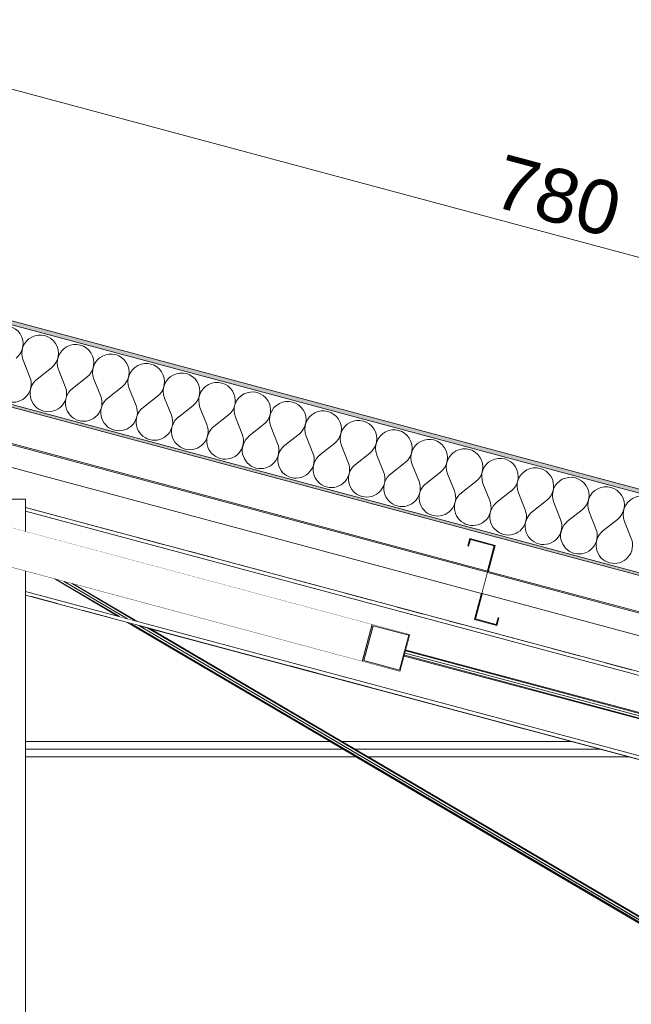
# Model space of a CAD drawing. Header units: millimetres. Extents: x -12989 to 381814, y -50461 to 30884.
# Tile 103 of 111: x 373580 to 375171, y -40324 to -37764. Entities that reach past the tile are written whole.
import ezdxf

# ---------------------------------------------------------------- set-up
doc = ezdxf.new("R2010")
doc.units = ezdxf.units.MM
doc.header["$MEASUREMENT"] = 0
doc.linetypes.add('Przerywana Krótka I 01 I WSC', pattern=[140, 70, -70])
doc.linetypes.add('Wipeout_Contour', pattern=[1000, 0, -1000])
for name, color, linetype, lineweight in [('0_Nr_pióra__223', 7, 'Continuous', 13), ('AS_Belki.Import IFC_Nr_pióra__1', 7, 'Continuous', 13), ('AS_Belki.Import IFC_Nr_pióra__88', 7, 'Continuous', 13), ('AS_Belki.Import IFC_Nr_pióra__90', 7, 'Continuous', 13), ('Nowe_A__DACHY_Nr_pióra__52', 7, 'Continuous', 15), ('Nowe_A__DACHY_Nr_pióra__72', 7, 'Continuous', 13), ('Nowe_A__SCIANY_Nr_pióra__87', 7, 'Continuous', 13), ('Nowe_A_WYM_Nr_pióra__1', 7, 'Continuous', 13), ('Nowe_A_WYM_Nr_pióra__45', 7, 'Continuous', 15), ('Nowe_A_WYM_Nr_pióra__85', 7, 'Continuous', 13)]:
    doc.layers.add(name, color=color, linetype=linetype, lineweight=lineweight)
for name, color, linetype in [('AS_Belki.Import IFC', 7, 'Continuous'), ('Nowe_A__DACHY', 7, 'Continuous'), ('Nowe_A__SCIANY', 7, 'Continuous'), ('Nowe_A_WYM', 7, 'Continuous')]:
    doc.layers.add(name, color=color, linetype=linetype)
doc.layers.add('Nowe_A__DACHY_Nr_pióra__162', color=7, linetype='Continuous', lineweight=5, true_color=0x6a6a6a)
doc.layers.add('Nowe_A__DACHY_Nr_pióra__174', color=7, linetype='Continuous', lineweight=5, true_color=0x6a6a6a)
doc.styles.add('STYL_AUTOMATYCZNY_4', font='arial.ttf')
doc.dimstyles.new('STYL_AUTOMATYCZNY__2', dxfattribs={"dimtxt": 139.999998, "dimasz": 57, "dimexe": 0.18, "dimexo": 0.0625, "dimgap": 0, "dimtad": 1, "dimdec": 0, "dimlfac": 0.1, "dimzin": 0, "dimdsep": 46, "dimtxsty": 'STYL_AUTOMATYCZNY_4', "dimblk": 'ARROWHEAD_6', "dimblk1": 'ARROWHEAD_6', "dimblk2": 'ARROWHEAD_6', "dimcen": 0.09, "dimse1": 1, "dimse2": 1, "dimclrd": 7, "dimclre": 7, "dimclrt": 7, "dimadec": 0, "dimazin": 0, "dimtfac": 1, "dimtdec": 4, "dimtmove": 0, "dimatfit": 3, "dimfxl": 0, "dimtolj": 1, "dimtzin": 0, "dimarcsym": 0})

# ---------------------------------------------------------------- blocks, each defined once
blk = doc.blocks.new('ElemPrzekroju_3_1', base_point=(363535.4, -45960.6))
at = {"color": 254, "linetype": 'Wipeout_Contour', "lineweight": 0, "ltscale": 8647024.678030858}
blk.add_wipeout([(372283.5, -38680.6), (373515.1, -39010.6), (373595.4, -39010.6), (373595.4, -39032.1), (375866.3, -39640.6), (376217.9, -39640.6), (374783.2, -39256.2), (374765.6, -39321.9), (374819.7, -39336.4), (374824.4, -39319), (374826.3, -39319.5), (374821.1, -39338.8), (374763.2, -39323.3), (374781.3, -39255.7), (372996.2, -38777.4), (372978.6, -38843), (373032.7, -38857.5), (373037.4, -38840.2), (373039.3, -38840.7), (373034.2, -38860), (372976.2, -38844.5), (372994.3, -38776.8), (372635.1, -38680.6)], dxfattribs=at).dxf.layer = 'Nowe_A__SCIANY'
at = {"color": 254, "linetype": 'Wipeout_Contour', "lineweight": 0, "ltscale": 1506327.644678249}
blk.add_wipeout([(373595.4, -39680.6), (373595.4, -40640.6), (376089, -40640.6), (374455.8, -39680.6)], dxfattribs=at).dxf.layer = 'Nowe_A__SCIANY'
at = {"color": 254, "linetype": 'Wipeout_Contour', "lineweight": 0, "ltscale": 7926364.144804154}
blk.add_wipeout([(373011.8, -38719.4), (374796.8, -39197.7), (374814.4, -39132), (374752.6, -39115.5), (374747.9, -39132.8), (374746, -39132.3), (374751.2, -39113), (374816.9, -39130.6), (374798.7, -39198.2), (376449.7, -39640.6), (376593.4, -39640.6), (376601.4, -39610.8), (376539.6, -39594.3), (376534.9, -39611.7), (376533, -39611.1), (376538.1, -39591.8), (376603.8, -39609.4), (376595.5, -39640.6), (376802.4, -39640.6), (373219.6, -38680.6), (373022.2, -38680.6)], dxfattribs=at).dxf.layer = 'Nowe_A__SCIANY'
at = {"color": 254, "linetype": 'Wipeout_Contour', "lineweight": 0, "ltscale": 1891867.217201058}
blk.add_wipeout([(375165.5, -39680.6), (374487.3, -39680.6), (376120.6, -40640.6), (377380.8, -40640.6), (377995.6, -40438.9)], dxfattribs=at).dxf.layer = 'Nowe_A__SCIANY'
at = {"color": 254, "linetype": 'Wipeout_Contour', "lineweight": 0, "ltscale": 1503750.64486905}
blk.add_wipeout([(373595.4, -39259.9), (373595.4, -39640.6), (374387.7, -39640.6), (373861.2, -39331.1)], dxfattribs=at).dxf.layer = 'Nowe_A__SCIANY'
at = {"color": 254, "linetype": 'Wipeout_Contour', "lineweight": 0, "ltscale": 1129601.159851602}
blk.add_wipeout([(373919.2, -39346.6), (374419.3, -39640.6), (375016.3, -39640.6)], dxfattribs=at).dxf.layer = 'Nowe_A__SCIANY'
at = {"color": 254, "linetype": 'Wipeout_Contour', "lineweight": 0, "ltscale": 1504384.163121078}
blk.add_wipeout([(373595.4, -39660.6), (374421.7, -39660.6), (374387.7, -39640.6), (373595.4, -39640.6)], dxfattribs=at).dxf.layer = 'Nowe_A__SCIANY'
at = {"layer": 'Nowe_A__SCIANY_Nr_pióra__87', "color": 7, "linetype": 'Continuous', "lineweight": 13}
blk.add_line((374387.7, -39640.6), (373595.4, -39640.6), dxfattribs=at)
at = {"color": 254, "linetype": 'Wipeout_Contour', "lineweight": 0, "ltscale": 1507347.098583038}
blk.add_wipeout([(375016.3, -39640.6), (374419.3, -39640.6), (374453.3, -39660.6), (375090.9, -39660.6)], dxfattribs=at).dxf.layer = 'Nowe_A__SCIANY'
at = {"layer": 'Nowe_A__SCIANY_Nr_pióra__87', "color": 7, "linetype": 'Continuous', "lineweight": 13}
blk.add_line((375016.3, -39640.6), (374419.3, -39640.6), dxfattribs=at)
at = {"color": 254, "linetype": 'Wipeout_Contour', "lineweight": 0, "ltscale": 1504460.270388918}
blk.add_wipeout([(373595.4, -39680.6), (374455.8, -39680.6), (374421.7, -39660.6), (373595.4, -39660.6)], dxfattribs=at).dxf.layer = 'Nowe_A__SCIANY'
at = {"layer": 'Nowe_A__SCIANY_Nr_pióra__87', "color": 7, "linetype": 'Continuous', "lineweight": 13}
blk.add_line((373595.4, -39660.6), (374421.7, -39660.6), dxfattribs=at)
at = {"color": 254, "linetype": 'Wipeout_Contour', "lineweight": 0, "ltscale": 1507571.642705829}
blk.add_wipeout([(374453.3, -39660.6), (374487.3, -39680.6), (375165.5, -39680.6), (375090.9, -39660.6)], dxfattribs=at).dxf.layer = 'Nowe_A__SCIANY'
at = {"layer": 'Nowe_A__SCIANY_Nr_pióra__87', "color": 7, "linetype": 'Continuous', "lineweight": 13}
for p, q in [((374455.8, -39680.6), (373595.4, -39680.6)), ((374453.3, -39660.6), (375090.9, -39660.6)), ((375165.5, -39680.6), (374487.3, -39680.6))]:
    blk.add_line(p, q, dxfattribs=at)
blk = doc.blocks.new('*X98', base_point=(363535.4, -45960.6))
at = {"layer": 'Nowe_A__DACHY_Nr_pióra__174', "color": 251, "linetype": 'Continuous', "lineweight": 5, "true_color": 0x6a6a6a}
for p, q in [((373589.4, -38649.2), (373607.1, -38693.4)), ((373663, -38668.9), (373625.5, -38698.3)), ((373681.4, -38673.8), (373699.1, -38718)), ((373755, -38693.5), (373717.5, -38722.9)), ((373773.4, -38698.5), (373791.1, -38742.7)), ((373846.9, -38718.2), (373809.5, -38747.6)), ((373865.3, -38723.1), (373883.1, -38767.3)), ((373938.9, -38742.8), (373901.5, -38772.2)), ((373957.3, -38747.8), (373975.1, -38792)), ((374030.9, -38767.5), (373993.5, -38796.9)), ((374049.3, -38772.4), (374067.1, -38816.6)), ((374122.9, -38792.1), (374085.5, -38821.5)), ((374141.3, -38797.1), (374159.1, -38841.3)), ((374214.9, -38816.8), (374177.5, -38846.2)), ((374233.3, -38821.7), (374251.1, -38865.9)), ((374306.9, -38841.4), (374269.5, -38870.8)), ((374325.3, -38846.4), (374343.1, -38890.6)), ((374398.9, -38866.1), (374361.4, -38895.5)), ((374417.3, -38871), (374435, -38915.2)), ((374490.9, -38890.7), (374453.4, -38920.1)), ((374509.3, -38895.7), (374527, -38939.9)), ((374582.9, -38915.4), (374545.4, -38944.8)), ((374601.3, -38920.3), (374619, -38964.5)), ((374674.9, -38940), (374637.4, -38969.4)), ((374693.3, -38945), (374711, -38989.2)), ((374766.9, -38964.7), (374729.4, -38994.1)), ((374785.3, -38969.6), (374803, -39013.8)), ((374858.9, -38989.3), (374821.4, -39018.7)), ((374877.3, -38994.3), (374895, -39038.4)), ((374950.9, -39014), (374913.4, -39043.4)), ((374969.3, -39018.9), (374987, -39063.1)), ((375042.9, -39038.6), (375005.4, -39068)), ((375061.3, -39043.6), (375079, -39087.7)), ((375134.9, -39063.3), (375097.4, -39092.7)), ((375153.2, -39068.2), (375171, -39112.4))]:
    blk.add_line(p, q, dxfattribs=at)
for centre, start, end in [((373541.6, -38606.8), 308.1301, 201.8699), ((373633.6, -38631.4), 308.1301, 201.8699), ((373725.6, -38656.1), 308.1301, 201.8699), ((373817.5, -38680.7), 308.1301, 201.8699), ((373909.5, -38705.4), 308.1301, 201.8699), ((374001.5, -38730), 308.1301, 201.8699), ((373562.9, -38711.1), 255, 21.8699), ((373654.9, -38735.7), 128.1301, 255), ((374093.5, -38754.7), 308.1301, 201.8699), ((373654.9, -38735.7), 255, 21.8699), ((373746.9, -38760.4), 128.1301, 255), ((374185.5, -38779.3), 308.1301, 201.8699), ((373746.9, -38760.4), 255, 21.8699), ((373838.9, -38785), 128.1301, 255), ((374277.5, -38804), 308.1301, 201.8699), ((373838.9, -38785), 255, 21.8699), ((373930.9, -38809.7), 128.1301, 255), ((374369.5, -38828.6), 308.1301, 201.8699), ((373930.9, -38809.7), 255, 21.8699), ((374022.9, -38834.3), 128.1301, 255), ((374461.5, -38853.3), 308.1301, 201.8699), ((374022.9, -38834.3), 255, 21.8699), ((374114.9, -38859), 128.1301, 255), ((374553.5, -38877.9), 308.1301, 201.8699), ((374114.9, -38859), 255, 21.8699), ((374206.9, -38883.6), 128.1301, 255), ((374645.5, -38902.6), 308.1301, 201.8699), ((374206.9, -38883.6), 255, 21.8699), ((374298.9, -38908.3), 128.1301, 255), ((374737.5, -38927.2), 308.1301, 201.8699), ((374298.9, -38908.3), 255, 21.8699), ((374390.9, -38932.9), 128.1301, 255), ((374829.5, -38951.9), 308.1301, 201.8699), ((374390.9, -38932.9), 255, 21.8699), ((374482.8, -38957.6), 128.1301, 255), ((374921.5, -38976.5), 308.1301, 201.8699), ((374482.8, -38957.6), 255, 21.8699), ((374574.8, -38982.2), 128.1301, 255), ((375013.5, -39001.2), 308.1301, 201.8699), ((374574.8, -38982.2), 255, 21.8699), ((374666.8, -39006.9), 128.1301, 255), ((374666.8, -39006.9), 255, 21.8699), ((375105.4, -39025.8), 308.1301, 201.8699), ((374758.8, -39031.5), 128.1301, 255), ((374758.8, -39031.5), 255, 21.8699), ((375197.4, -39050.5), 308.1301, 201.8699), ((374850.8, -39056.2), 128.1301, 255), ((374850.8, -39056.2), 255, 21.8699), ((374942.8, -39080.8), 128.1301, 255), ((374942.8, -39080.8), 255, 21.8699), ((375034.8, -39105.5), 128.1301, 255), ((375034.8, -39105.5), 255, 21.8699), ((375126.8, -39130.1), 128.1301, 255), ((375126.8, -39130.1), 255, 21.8699)]:
    blk.add_arc(centre, 47.6, start, end, dxfattribs=at)
blk = doc.blocks.new('*X99', base_point=(363535.4, -45960.6))
at = {"layer": 'Nowe_A__DACHY_Nr_pióra__162', "linetype": 'Continuous', "lineweight": 5, "true_color": 0x6a6a6a}
blk.add_hatch(color=251, dxfattribs=at).paths.add_polyline_path([(371035.4, -38095.3), (378565.4, -40113), (378565.4, -40105.7), (371035.4, -38088.1)])
blk = doc.blocks.new('ElemPrzekroju_84_1', base_point=(363535.4, -45960.6))
at = {"layer": 'Nowe_A__DACHY_Nr_pióra__162', "linetype": 'Continuous', "lineweight": 0, "true_color": 0x353535}
blk.add_hatch(color=250, dxfattribs=at).paths.add_polyline_path([(371035.4, -37870.7), (371035.4, -37881), (378565.4, -39898.7), (378565.4, -39888.3)])
at = {"color": 254, "linetype": 'Wipeout_Contour', "lineweight": 0, "ltscale": 1507295.401129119}
blk.add_wipeout([(371035.4, -38088.1), (378565.4, -40105.7), (378565.4, -39898.7), (371035.4, -37881)], dxfattribs=at).dxf.layer = 'Nowe_A__DACHY'
at = {"layer": 'Nowe_A__DACHY', "lineweight": 0}
blk.add_blockref('*X98', (363535.4, -45960.6), dxfattribs=at)
at = {"color": 254, "linetype": 'Wipeout_Contour', "lineweight": 0, "ltscale": 1507339.749444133}
blk.add_wipeout([(371035.4, -38095.3), (378565.4, -40113), (378565.4, -40105.7), (371035.4, -38088.1)], dxfattribs=at).dxf.layer = 'Nowe_A__DACHY'
at = {"layer": 'Nowe_A__DACHY_Nr_pióra__52', "color": 7, "linetype": 'Continuous', "lineweight": 15}
for p, q in [((371035.4, -37870.7), (378565.4, -39888.3)), ((371035.4, -37881), (378565.4, -39898.7)), ((371035.4, -38088.1), (378565.4, -40105.7))]:
    blk.add_line(p, q, dxfattribs=at)
at = {"layer": 'Nowe_A__DACHY_Nr_pióra__72', "color": 7, "linetype": 'Continuous', "lineweight": 13}
blk.add_line((371035.4, -38095.3), (378385.4, -40064.8), dxfattribs=at)
at = {"layer": 'Nowe_A__DACHY', "lineweight": 0}
blk.add_blockref('*X99', (363535.4, -45960.6), dxfattribs=at)
blk = doc.blocks.new('ElemPrzekroju_94_1', base_point=(363535.4, -45960.6))
at = {"color": 254, "linetype": 'Wipeout_Contour', "lineweight": 0, "ltscale": 1504207.264828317}
blk.add_wipeout([(373497.6, -39171.5), (374471.5, -39432.5), (374497.4, -39335.9), (373523.4, -39074.9)], dxfattribs=at).dxf.layer = 'AS_Belki.Import IFC'
at = {"color": 254, "linetype": 'Wipeout_Contour', "lineweight": 0, "ltscale": 1126567.293656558}
blk.add_wipeout([(373473.7, -39165.1), (373475.4, -39165.6), (373475.4, -39158.8)], dxfattribs=at).dxf.layer = 'AS_Belki.Import IFC'
at = {"layer": 'AS_Belki.Import IFC_Nr_pióra__90', "color": 7, "linetype": 'Continuous', "lineweight": 13}
for p, q in [((373523.4, -39074.9), (373497.6, -39171.5)), ((373475.4, -39165.6), (373473.7, -39165.1))]:
    blk.add_line(p, q, dxfattribs=at)
at = {"color": 254, "linetype": 'Wipeout_Contour', "lineweight": 0, "ltscale": 1506400.874260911}
blk.add_wipeout([(374475.2, -39430.4), (374568, -39455.3), (374592.4, -39364.5), (374499.6, -39339.6)], dxfattribs=at).dxf.layer = 'AS_Belki.Import IFC'
at = {"layer": 'AS_Belki.Import IFC', "linetype": 'Continuous', "lineweight": 0, "true_color": 0x000000}
h = blk.add_hatch(color=18, dxfattribs=at)
h.paths.add_polyline_path([(374497.4, -39335.9), (374471.5, -39432.5), (374570.2, -39459), (374596.1, -39362.4)])
h.paths.add_polyline_path([(374592.4, -39364.5), (374568, -39455.3), (374475.2, -39430.4), (374499.6, -39339.6)], flags=0)
at = {"layer": 'AS_Belki.Import IFC_Nr_pióra__1', "color": 7, "linetype": 'Continuous', "lineweight": 13}
for p, q in [((374497.4, -39335.9), (374471.5, -39432.5)), ((374499.6, -39339.6), (374475.2, -39430.4)), ((374497.4, -39335.9), (374596.1, -39362.4)), ((374499.6, -39339.6), (374592.4, -39364.5)), ((374592.4, -39364.5), (374568, -39455.3)), ((374596.1, -39362.4), (374570.2, -39459)), ((374471.5, -39432.5), (374570.2, -39459)), ((374475.2, -39430.4), (374568, -39455.3))]:
    blk.add_line(p, q, dxfattribs=at)
at = {"layer": 'AS_Belki.Import IFC_Nr_pióra__90', "color": 7, "linetype": 'Continuous', "lineweight": 13}
for p, q in [((374497.4, -39335.9), (373523.4, -39074.9)), ((374471.5, -39432.5), (373497.6, -39171.5))]:
    blk.add_line(p, q, dxfattribs=at)
blk = doc.blocks.new('ElemPrzekroju_104_1', base_point=(363535.4, -45960.6))
at = {"layer": 'AS_Belki.Import IFC', "linetype": 'Continuous', "lineweight": 0, "true_color": 0x000000}
blk.add_hatch(color=18, dxfattribs=at).paths.add_polyline_path([(374826.3, -39319.5), (374824.4, -39319), (374819.7, -39336.4), (374765.6, -39321.9), (374816.9, -39130.6), (374751.2, -39113), (374746, -39132.3), (374747.9, -39132.8), (374752.6, -39115.5), (374814.4, -39132), (374763.2, -39323.3), (374821.1, -39338.8)])
at = {"layer": 'AS_Belki.Import IFC_Nr_pióra__1', "color": 7, "linetype": 'Continuous', "lineweight": 13}
for p, q in [((374751.2, -39113), (374746, -39132.3)), ((374752.6, -39115.5), (374747.9, -39132.8)), ((374751.2, -39113), (374816.9, -39130.6)), ((374752.6, -39115.5), (374814.4, -39132)), ((374746, -39132.3), (374747.9, -39132.8)), ((374814.4, -39132), (374763.2, -39323.3)), ((374816.9, -39130.6), (374765.6, -39321.9)), ((374765.6, -39321.9), (374819.7, -39336.4)), ((374824.4, -39319), (374819.7, -39336.4)), ((374826.3, -39319.5), (374821.1, -39338.8)), ((374824.4, -39319), (374826.3, -39319.5)), ((374763.2, -39323.3), (374821.1, -39338.8))]:
    blk.add_line(p, q, dxfattribs=at)
blk = doc.blocks.new('ElemPrzekroju_107_1', base_point=(363535.4, -45960.6))
at = {"color": 254, "linetype": 'Wipeout_Contour', "lineweight": 0, "ltscale": 3025711.51663975}
blk.add_wipeout([(373595.4, -39041.6), (373595.4, -39094.2), (374596.1, -39362.4), (374585.2, -39402.9), (378135.4, -40354.2), (378135.4, -40335.2), (378145.4, -40335.2), (378145.4, -40260.8)], dxfattribs=at).dxf.layer = 'AS_Belki.Import IFC'
at = {"color": 254, "linetype": 'Wipeout_Contour', "lineweight": 0, "ltscale": 2645755.463147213}
blk.add_wipeout([(373720.6, -39231.3), (373885, -39327.9), (378013.7, -40434.2), (378135.4, -40394.3), (378135.4, -40370.8), (374581.1, -39418.4), (374570.2, -39459)], dxfattribs=at).dxf.layer = 'AS_Belki.Import IFC'
at = {"color": 254, "linetype": 'Wipeout_Contour', "lineweight": 0, "ltscale": 1511822.940956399}
blk.add_wipeout([(373595.4, -39032.1), (373595.4, -39041.6), (378145.4, -40260.8), (378145.4, -40251.3)], dxfattribs=at).dxf.layer = 'AS_Belki.Import IFC'
at = {"color": 254, "linetype": 'Wipeout_Contour', "lineweight": 0, "ltscale": 1878592.874338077}
blk.add_wipeout([(373595.4, -39197.8), (373595.4, -39250.4), (373835.8, -39314.8), (373671.4, -39218.1), (373621.7, -39204.8)], dxfattribs=at).dxf.layer = 'AS_Belki.Import IFC'
at = {"color": 254, "linetype": 'Wipeout_Contour', "lineweight": 0, "ltscale": 1511914.75438734}
blk.add_wipeout([(373595.4, -39259.9), (378145.4, -40479), (378145.4, -40469.5), (373595.4, -39250.4)], dxfattribs=at).dxf.layer = 'AS_Belki.Import IFC'
at = {"layer": 'AS_Belki.Import IFC_Nr_pióra__90', "color": 7, "linetype": 'Continuous', "lineweight": 13}
for p, q in [((373595.4, -39032.1), (378145.4, -40251.3)), ((373595.4, -39041.6), (378145.4, -40260.8)), ((373835.8, -39314.8), (373671.4, -39218.1)), ((373885, -39327.9), (373720.6, -39231.3)), ((373595.4, -39250.4), (378145.4, -40469.5)), ((373595.4, -39259.9), (378145.4, -40479))]:
    blk.add_line(p, q, dxfattribs=at)
blk = doc.blocks.new('ElemPrzekroju_112_1', base_point=(363535.4, -45960.6))
at = {"color": 254, "linetype": 'Wipeout_Contour', "lineweight": 0, "ltscale": 1511021.21073251}
blk.add_wipeout([(374798.7, -39198.2), (374798, -39201.1), (376583, -39679.4), (376583.8, -39676.5)], dxfattribs=at).dxf.layer = 'AS_Belki.Import IFC'
at = {"color": 254, "linetype": 'Wipeout_Contour', "lineweight": 0, "ltscale": 1511002.432442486}
blk.add_wipeout([(374798, -39201.1), (374783.2, -39256.2), (376568.2, -39734.5), (376583, -39679.4)], dxfattribs=at).dxf.layer = 'AS_Belki.Import IFC'
at = {"layer": 'AS_Belki.Import IFC_Nr_pióra__90', "color": 7, "linetype": 'Continuous', "lineweight": 13}
for p, q in [((374798, -39201.1), (376583, -39679.4)), ((374798.7, -39198.2), (376583.8, -39676.5)), ((374783.2, -39256.2), (376568.2, -39734.5))]:
    blk.add_line(p, q, dxfattribs=at)
blk = doc.blocks.new('ElemPrzekroju_117_1', base_point=(363535.4, -45960.6))
at = {"color": 254, "linetype": 'Wipeout_Contour', "lineweight": 0, "ltscale": 1503301.054657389}
blk.add_wipeout([(373675.5, -39219.2), (373839.9, -39315.9), (373860.4, -39321.4), (373696, -39224.7)], dxfattribs=at).dxf.layer = 'AS_Belki.Import IFC'
at = {"color": 254, "linetype": 'Wipeout_Contour', "lineweight": 0, "ltscale": 1503250.783780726}
blk.add_wipeout([(373671.4, -39218.1), (373835.8, -39314.8), (373839.9, -39315.9), (373675.5, -39219.2)], dxfattribs=at).dxf.layer = 'AS_Belki.Import IFC'
at = {"color": 254, "linetype": 'Wipeout_Contour', "lineweight": 0, "ltscale": 1509447.796138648}
blk.add_wipeout([(373890.2, -39338.9), (373869.7, -39333.4), (376557.4, -40913.2), (376571.1, -40914.7)], dxfattribs=at).dxf.layer = 'AS_Belki.Import IFC'
at = {"color": 254, "linetype": 'Wipeout_Contour', "lineweight": 0, "ltscale": 1509398.693514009}
blk.add_wipeout([(373869.7, -39333.4), (373861.2, -39331.1), (376551.7, -40912.6), (376557.4, -40913.2)], dxfattribs=at).dxf.layer = 'AS_Belki.Import IFC'
at = {"color": 254, "linetype": 'Wipeout_Contour', "lineweight": 0, "ltscale": 1503384.964003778}
blk.add_wipeout([(373716.5, -39230.2), (373696, -39224.7), (373860.4, -39321.4), (373880.9, -39326.9)], dxfattribs=at).dxf.layer = 'AS_Belki.Import IFC'
at = {"color": 254, "linetype": 'Wipeout_Contour', "lineweight": 0, "ltscale": 1509503.483911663}
blk.add_wipeout([(373910.7, -39344.4), (373890.2, -39338.9), (376571.1, -40914.7), (376571.7, -40908.5)], dxfattribs=at).dxf.layer = 'AS_Belki.Import IFC'
at = {"color": 254, "linetype": 'Wipeout_Contour', "lineweight": 0, "ltscale": 1503435.23416285}
blk.add_wipeout([(373716.5, -39230.2), (373880.9, -39326.9), (373885, -39327.9), (373720.6, -39231.3)], dxfattribs=at).dxf.layer = 'AS_Belki.Import IFC'
at = {"color": 254, "linetype": 'Wipeout_Contour', "lineweight": 0, "ltscale": 1509533.146313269}
blk.add_wipeout([(373910.7, -39344.4), (376571.7, -40908.5), (376572, -40905.9), (373919.2, -39346.6)], dxfattribs=at).dxf.layer = 'AS_Belki.Import IFC'
at = {"layer": 'AS_Belki.Import IFC_Nr_pióra__90', "color": 7, "linetype": 'Continuous', "lineweight": 13}
for p, q in [((373675.5, -39219.2), (373839.9, -39315.9)), ((373696, -39224.7), (373860.4, -39321.4)), ((373716.5, -39230.2), (373880.9, -39326.9)), ((373861.2, -39331.1), (376551.7, -40912.6)), ((373869.7, -39333.4), (376557.4, -40913.2)), ((373890.2, -39338.9), (378145.4, -41840.1)), ((373910.7, -39344.4), (376571.7, -40908.5)), ((373919.2, -39346.6), (376572, -40905.9))]:
    blk.add_line(p, q, dxfattribs=at)
blk = doc.blocks.new('ElemPrzekroju_124_1', base_point=(363535.4, -45960.6))
at = {"color": 254, "linetype": 'Wipeout_Contour', "lineweight": 0, "ltscale": 1503712.910970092}
blk.add_wipeout([(373011, -38722.3), (374796, -39200.6), (374796.8, -39197.7), (373011.8, -38719.4)], dxfattribs=at).dxf.layer = 'AS_Belki.Import IFC'
at = {"color": 254, "linetype": 'Wipeout_Contour', "lineweight": 0, "ltscale": 1503694.041410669}
blk.add_wipeout([(372996.2, -38777.4), (374781.3, -39255.7), (374796, -39200.6), (373011, -38722.3)], dxfattribs=at).dxf.layer = 'AS_Belki.Import IFC'
at = {"layer": 'AS_Belki.Import IFC_Nr_pióra__90', "color": 7, "linetype": 'Continuous', "lineweight": 13}
for p, q in [((373011, -38722.3), (374796, -39200.6)), ((373011.8, -38719.4), (374796.8, -39197.7)), ((372996.2, -38777.4), (374781.3, -39255.7))]:
    blk.add_line(p, q, dxfattribs=at)
blk = doc.blocks.new('ElemPrzekroju_125_1', base_point=(363535.4, -45960.6))
at = {"color": 254, "linetype": 'Wipeout_Contour', "lineweight": 0, "ltscale": 3757269.137129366}
blk.add_wipeout([(373595.4, -39010.6), (373475.4, -39010.6), (373475.4, -45660.6), (373595.4, -45660.6), (373595.4, -39197.8), (373501.1, -39172.5), (373497.6, -39171.5), (373523.4, -39074.9), (373527, -39075.9), (373595.4, -39094.2)], dxfattribs=at).dxf.layer = 'AS_Belki.Import IFC'
at = {"layer": 'AS_Belki.Import IFC_Nr_pióra__88', "color": 7, "linetype": 'Continuous', "lineweight": 13}
for p, q in [((373475.4, -39010.6), (373595.4, -39010.6)), ((373595.4, -39094.2), (373595.4, -39010.6)), ((373595.4, -45660.6), (373595.4, -39197.8))]:
    blk.add_line(p, q, dxfattribs=at)
blk = doc.blocks.new('ElemPrzekroju_128_1', base_point=(363535.4, -45960.6))
at = {"color": 254, "linetype": 'Wipeout_Contour', "lineweight": 0, "ltscale": 1508311.13917631}
blk.add_wipeout([(374583.2, -39410.7), (375416.3, -39633.9), (375420.4, -39629.1), (374584.6, -39405.2)], dxfattribs=at).dxf.layer = 'AS_Belki.Import IFC'
at = {"color": 254, "linetype": 'Wipeout_Contour', "lineweight": 0, "ltscale": 1515464.689379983}
blk.add_wipeout([(376216.1, -39848.2), (377281, -40133.6), (377285.4, -40128.9), (376217.2, -39842.7)], dxfattribs=at).dxf.layer = 'AS_Belki.Import IFC'
at = {"color": 254, "linetype": 'Wipeout_Contour', "lineweight": 0, "ltscale": 1508322.788980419}
blk.add_wipeout([(374585.2, -39402.9), (374584.6, -39405.2), (375420.4, -39629.1), (375427.3, -39628.6)], dxfattribs=at).dxf.layer = 'AS_Belki.Import IFC'
at = {"color": 254, "linetype": 'Wipeout_Contour', "lineweight": 0, "ltscale": 1515476.265947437}
blk.add_wipeout([(377293, -40128.5), (376217.1, -39840.2), (376217.2, -39842.7), (377285.4, -40128.9)], dxfattribs=at).dxf.layer = 'AS_Belki.Import IFC'
at = {"color": 254, "linetype": 'Wipeout_Contour', "lineweight": 0, "ltscale": 1508307.601706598}
blk.add_wipeout([(374581.7, -39416.1), (375417.5, -39640.1), (375416.3, -39633.9), (374583.2, -39410.7)], dxfattribs=at).dxf.layer = 'AS_Belki.Import IFC'
at = {"color": 254, "linetype": 'Wipeout_Contour', "lineweight": 0, "ltscale": 1515461.168894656}
blk.add_wipeout([(376216.1, -39848.2), (376214.3, -39853.6), (377282.4, -40139.8), (377281, -40133.6)], dxfattribs=at).dxf.layer = 'AS_Belki.Import IFC'
at = {"color": 254, "linetype": 'Wipeout_Contour', "lineweight": 0, "ltscale": 1508314.255851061}
blk.add_wipeout([(374581.7, -39416.1), (374581.1, -39418.4), (375423.2, -39644), (375417.5, -39640.1)], dxfattribs=at).dxf.layer = 'AS_Belki.Import IFC'
at = {"color": 254, "linetype": 'Wipeout_Contour', "lineweight": 0, "ltscale": 1515467.772310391}
blk.add_wipeout([(376214.3, -39853.6), (376213, -39855.7), (377288.8, -40143.9), (377282.4, -40139.8)], dxfattribs=at).dxf.layer = 'AS_Belki.Import IFC'
at = {"layer": 'AS_Belki.Import IFC', "linetype": 'Continuous', "lineweight": 0, "true_color": 0x000000}
blk.add_hatch(color=18, dxfattribs=at).paths.add_polyline_path([(377281, -40133.6), (377282.4, -40139.8), (377288.8, -40143.9), (377296.4, -40143.5), (377300.8, -40138.8), (377299.3, -40132.6), (377293, -40128.5), (377285.4, -40128.9)])
at = {"layer": 'AS_Belki.Import IFC_Nr_pióra__1', "color": 7, "linetype": 'Continuous', "lineweight": 13}
for p, q in [((377285.4, -40128.9), (377281, -40133.6)), ((377281, -40133.6), (377282.4, -40139.8)), ((377282.4, -40139.8), (377288.8, -40143.9)), ((377293, -40128.5), (377285.4, -40128.9)), ((377293, -40128.5), (377299.3, -40132.6)), ((377300.8, -40138.8), (377296.4, -40143.5)), ((377299.3, -40132.6), (377300.8, -40138.8)), ((377296.4, -40143.5), (377288.8, -40143.9))]:
    blk.add_line(p, q, dxfattribs=at)
at = {"layer": 'AS_Belki.Import IFC_Nr_pióra__90', "color": 7, "linetype": 'Continuous', "lineweight": 13}
for p, q in [((374581.1, -39418.4), (375423.2, -39644)), ((374581.7, -39416.1), (375417.5, -39640.1)), ((374583.2, -39410.7), (375416.3, -39633.9)), ((374584.6, -39405.2), (375420.4, -39629.1)), ((374585.2, -39402.9), (375427.3, -39628.6)), ((376213, -39855.7), (377288.8, -40143.9)), ((376214.3, -39853.6), (377282.4, -40139.8)), ((376216.1, -39848.2), (377281, -40133.6)), ((376217.1, -39840.2), (377293, -40128.5)), ((376217.2, -39842.7), (377285.4, -40128.9))]:
    blk.add_line(p, q, dxfattribs=at)
blk = doc.blocks.new('*D189', base_point=(363535.4, -45960.6))
at = {"layer": 'Nowe_A_WYM_Nr_pióra__45', "color": 7, "linetype": 'Continuous', "lineweight": 15}
for p, q in [((379592.7, -37900.7), (379532.7, -37840.7)), ((379532.7, -39937.4), (379592.7, -39997.4))]:
    blk.add_line(p, q, dxfattribs=at)
at = {"layer": 'Nowe_A_WYM_Nr_pióra__85', "color": 7, "linetype": 'Continuous', "lineweight": 13}
for p, q in [((379562.7, -37870.7), (379562.7, -37825.7)), ((379619, -37870.7), (379506.5, -37870.7)), ((379562.7, -39967.4), (379562.7, -37870.7)), ((379619, -39967.4), (379506.5, -39967.4))]:
    blk.add_line(p, q, dxfattribs=at)
at = {"layer": 'Nowe_A_WYM_Nr_pióra__1', "color": 7, "lineweight": 13, "insert": (379534.7, -39079.2), "char_height": 140, "attachment_point": 7, "rotation": 90, "style": 'STYL_AUTOMATYCZNY_4'}
blk.add_mtext('\\A1;{\\pql;\\fArial|b0|i0|c238|p0;\\W1.000000;210}', dxfattribs=at)
blk = doc.blocks.new('ARROWHEAD_6')
at = {"color": 0, "linetype": 'Continuous', "lineweight": 0}
for p, q in [((-0.5, -0.5), (0.5, 0.5)), ((0, 0), (-1, 0))]:
    blk.add_line(p, q, dxfattribs=at)
blk = doc.blocks.new('*D197', base_point=(363535.4, -45960.6))
at = {"layer": 'Nowe_A_WYM_Nr_pióra__45', "color": 7, "linetype": 'Continuous', "lineweight": 15}
for p, q in [((371222.8, -37287.3), (371149.3, -37329.8)), ((378679.3, -39347.4), (378752.8, -39305))]:
    blk.add_line(p, q, dxfattribs=at)
at = {"layer": 'Nowe_A_WYM_Nr_pióra__85', "color": 7, "linetype": 'Continuous', "lineweight": 13}
for p, q in [((371171.5, -37362.9), (371200.6, -37254.2)), ((371142.6, -37296.9), (371186, -37308.6)), ((371186, -37308.6), (378716, -39326.2)), ((378701.5, -39380.5), (378730.6, -39271.9)), ((378716, -39326.2), (378759.5, -39337.9))]:
    blk.add_line(p, q, dxfattribs=at)
at = {"layer": 'Nowe_A_WYM_Nr_pióra__1', "color": 7, "lineweight": 13, "insert": (374803.6, -38248.9), "char_height": 140, "attachment_point": 7, "rotation": 345, "style": 'STYL_AUTOMATYCZNY_4'}
blk.add_mtext('\\A1;{\\pql;\\fArial|b0|i0|c238|p0;\\W1.000000;780}', dxfattribs=at)
blk = doc.blocks.new('*D228', base_point=(363535.4, -45960.6))
at = {"layer": 'Nowe_A_WYM_Nr_pióra__45', "color": 7, "linetype": 'Continuous', "lineweight": 15}
for p, q in [((371410.9, -38783.8), (371350.9, -38723.8)), ((371350.9, -45930.6), (371410.9, -45990.6))]:
    blk.add_line(p, q, dxfattribs=at)
at = {"layer": 'Nowe_A_WYM_Nr_pióra__85', "color": 7, "linetype": 'Continuous', "lineweight": 13}
for p, q in [((371380.9, -38753.8), (371380.9, -38708.8)), ((371437.2, -38753.8), (371324.7, -38753.8)), ((371380.9, -45960.6), (371380.9, -38753.8)), ((371437.2, -45960.6), (371324.7, -45960.6))]:
    blk.add_line(p, q, dxfattribs=at)
at = {"layer": 'Nowe_A_WYM_Nr_pióra__1', "color": 7, "lineweight": 13, "insert": (371352.9, -42517.4), "char_height": 140, "attachment_point": 7, "rotation": 90, "style": 'STYL_AUTOMATYCZNY_4'}
blk.add_mtext('\\A1;{\\pql;\\fArial|b0|i0|c238|p0;\\W1.000000;721}', dxfattribs=at)

msp = doc.modelspace()

# ---------------------------------------------------------------- block references
at = {"layer": 'Nowe_A__SCIANY', "lineweight": 0}
msp.add_blockref('ElemPrzekroju_3_1', (363535.4, -45960.6), dxfattribs=at)

# ---------------------------------------------------------------- next in the draw order: block references
at = {"layer": 'Nowe_A__DACHY', "lineweight": 0}
msp.add_blockref('ElemPrzekroju_84_1', (363535.4, -45960.6), dxfattribs=at)

# ---------------------------------------------------------------- next in the draw order: block references
at = {"layer": 'AS_Belki.Import IFC', "lineweight": 0}
for name in ['ElemPrzekroju_94_1', 'ElemPrzekroju_104_1']:
    msp.add_blockref(name, (363535.4, -45960.6), dxfattribs=at)

# ---------------------------------------------------------------- next in the draw order: block references
msp.add_blockref('ElemPrzekroju_107_1', (363535.4, -45960.6), dxfattribs=at)

# ---------------------------------------------------------------- next in the draw order: block references
msp.add_blockref('ElemPrzekroju_112_1', (363535.4, -45960.6), dxfattribs=at)

# ---------------------------------------------------------------- next in the draw order: block references
msp.add_blockref('ElemPrzekroju_117_1', (363535.4, -45960.6), dxfattribs=at)

# ---------------------------------------------------------------- next in the draw order: block references
for name in ['ElemPrzekroju_124_1', 'ElemPrzekroju_128_1']:
    msp.add_blockref(name, (363535.4, -45960.6), dxfattribs=at)

# ---------------------------------------------------------------- next in the draw order: block references
msp.add_blockref('ElemPrzekroju_125_1', (363535.4, -45960.6), dxfattribs=at)

# ---------------------------------------------------------------- next in the draw order: linework, layer by layer
at = {"layer": '0_Nr_pióra__223', "color": 7, "linetype": 'Przerywana Krótka I 01 I WSC', "lineweight": 13}
msp.add_lwpolyline([(371041.4, -38347.8), (371041.4, -38575.5), (378145.4, -40479), (378145.4, -40251.3)], close=True, dxfattribs=at)

# ---------------------------------------------------------------- next in the draw order: dimensions: what is measured, and where the dimension line sits
at = {"layer": 'Nowe_A_WYM', "color": 7, "linetype": 'Continuous', "lineweight": 13}
for base, p1, p2, angle, picture, middle, turn in [((378716, -39326.2), (371035.4, -37870.7), (378565.4, -39888.3), 345, '*D197', (374976, -38222.6), 345), ((379562.7, -37870.7), (379562.7, -39967.4), (371035.4, -37870.7), 90, '*D189', (379464.7, -38919.4), 90), ((371380.9, -38753.8), (381359.7, -45960.6), (371035.4, -38753.8), 90, '*D228', (371282.9, -42357.5), 90)]:
    dim = msp.add_linear_dim(base=base, p1=p1, p2=p2, angle=angle, dimstyle='STYL_AUTOMATYCZNY__2', dxfattribs=at)
    dim.commit()
    dim.dimension.update_dxf_attribs({"geometry": picture, "text_midpoint": middle, "dimtype": 160, "text_rotation": turn})

doc.saveas('drawing.dxf')
